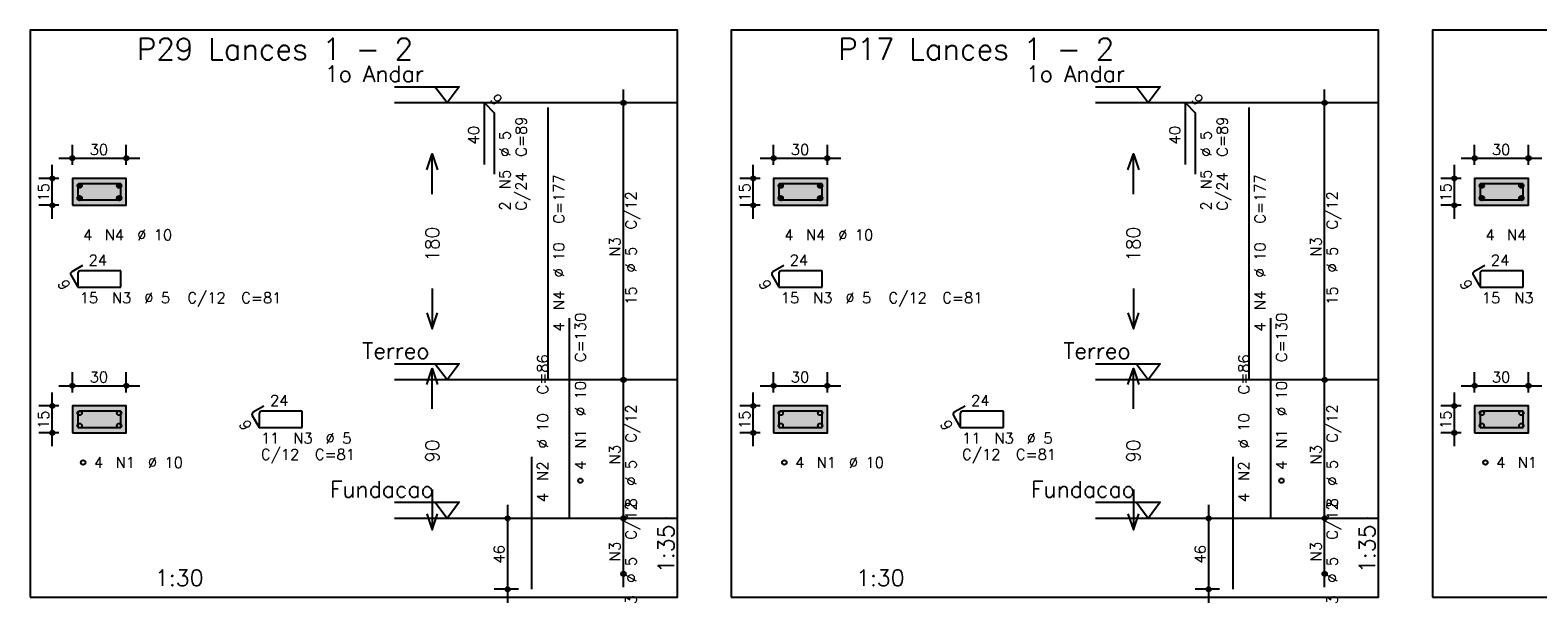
# Model space of a CAD drawing. Extents: x 0 to 119, y 0 to 84.
# Tile 6 of 19: x 16 to 44, y 42 to 53. Entities that reach past the tile are written whole.
import ezdxf

# ---------------------------------------------------------------- set-up
doc = ezdxf.new("R2010")
doc.units = 0
doc.header["$MEASUREMENT"] = 0
doc.linetypes.add('ESTILO_TQS_0002', pattern=[0.4, 0.1, -0.3])
for name, color, linetype in [('1', 1, 'CONTINUOUS'), ('2', 2, 'CONTINUOUS'), ('3', 3, 'CONTINUOUS'), ('4', 4, 'CONTINUOUS'), ('6', 6, 'CONTINUOUS'), ('7', 7, 'CONTINUOUS'), ('9', 9, 'CONTINUOUS')]:
    doc.layers.add(name, color=color, linetype=linetype)
doc.styles.get("Standard").update_dxf_attribs({"font": 'ROMANS.SHX'})

msp = doc.modelspace()

# ---------------------------------------------------------------- linework, layer by layer
at = {"layer": '1', "linetype": 'Continuous'}
for points in [[(15.978, 42.211), (27.993, 42.211), (27.993, 52.74), (15.978, 52.74), (15.978, 42.211)], [(28.993, 42.211), (41.008, 42.211), (41.008, 52.74), (28.993, 52.74), (28.993, 42.211)], [(42.008, 42.211), (54.023, 42.211), (54.023, 52.74), (42.008, 52.74), (42.008, 42.211)], [(22.743, 51.69), (23.943, 51.69), (23.718, 51.39), (23.493, 51.69)], [(35.758, 51.69), (36.958, 51.69), (36.733, 51.39), (36.508, 51.69)], [(27.993, 51.39), (22.743, 51.39)], [(41.008, 51.39), (35.758, 51.39)], [(22.743, 46.547), (23.943, 46.547), (23.718, 46.247), (23.493, 46.547)], [(35.758, 46.547), (36.958, 46.547), (36.733, 46.247), (36.508, 46.547)], [(27.993, 46.247), (22.743, 46.247)], [(41.008, 46.247), (35.758, 46.247)], [(22.743, 43.976), (23.943, 43.976), (23.718, 43.676), (23.493, 43.976)], [(35.758, 43.976), (36.958, 43.976), (36.733, 43.676), (36.508, 43.976)], [(27.993, 43.676), (22.743, 43.676)], [(41.008, 43.676), (35.758, 43.676)]]:
    msp.add_lwpolyline(points, dxfattribs=at)
at = {"layer": '1', "linetype": 'ESTILO_TQS_0002'}
for points in [[(16.763, 49.488), (17.763, 49.488), (17.763, 49.988), (16.763, 49.988), (16.763, 49.488)], [(29.778, 49.488), (30.778, 49.488), (30.778, 49.988), (29.778, 49.988), (29.778, 49.488)], [(42.793, 49.488), (43.793, 49.488), (43.793, 49.988), (42.793, 49.988), (42.793, 49.488)], [(16.763, 45.264), (17.763, 45.264), (17.763, 45.764), (16.763, 45.764), (16.763, 45.264)], [(29.778, 45.264), (30.778, 45.264), (30.778, 45.764), (29.778, 45.764), (29.778, 45.264)], [(42.793, 45.264), (43.793, 45.264), (43.793, 45.764), (42.793, 45.764), (42.793, 45.264)]]:
    msp.add_lwpolyline(points, dxfattribs=at)
at = {"layer": '2', "linetype": 'Continuous'}
for p, q in [((26.993, 45.997), (26.993, 51.64)), ((40.008, 45.997), (40.008, 51.64)), ((26.993, 51.39), (26.993, 51.39)), ((40.008, 51.39), (40.008, 51.39)), ((16.763, 50.238), (16.763, 50.613)), ((17.763, 50.238), (17.763, 50.613)), ((29.778, 50.238), (29.778, 50.613)), ((30.778, 50.238), (30.778, 50.613)), ((42.793, 50.238), (42.793, 50.613)), ((43.793, 50.238), (43.793, 50.613)), ((16.388, 49.238), (16.388, 50.238)), ((16.513, 50.363), (18.013, 50.363)), ((29.403, 49.238), (29.403, 50.238)), ((29.528, 50.363), (31.028, 50.363)), ((42.418, 49.238), (42.418, 50.238)), ((42.543, 50.363), (44.043, 50.363)), ((16.513, 49.988), (16.138, 49.988)), ((16.763, 49.988), (16.763, 49.988)), ((16.763, 49.988), (16.763, 49.988)), ((17.763, 49.988), (17.763, 49.988)), ((29.528, 49.988), (29.153, 49.988)), ((29.778, 49.988), (29.778, 49.988)), ((29.778, 49.988), (29.778, 49.988)), ((30.778, 49.988), (30.778, 49.988)), ((42.543, 49.988), (42.168, 49.988)), ((42.793, 49.988), (42.793, 49.988)), ((42.793, 49.988), (42.793, 49.988)), ((43.793, 49.988), (43.793, 49.988)), ((16.513, 49.488), (16.138, 49.488)), ((16.763, 49.488), (16.763, 49.488)), ((29.528, 49.488), (29.153, 49.488)), ((29.778, 49.488), (29.778, 49.488)), ((42.543, 49.488), (42.168, 49.488)), ((42.793, 49.488), (42.793, 49.488)), ((26.993, 43.426), (26.993, 46.497)), ((40.008, 43.426), (40.008, 46.497)), ((16.763, 46.014), (16.763, 46.389)), ((17.763, 46.014), (17.763, 46.389)), ((26.993, 46.247), (26.993, 46.247)), ((26.993, 46.247), (26.993, 46.247)), ((29.778, 46.014), (29.778, 46.389)), ((30.778, 46.014), (30.778, 46.389)), ((40.008, 46.247), (40.008, 46.247)), ((40.008, 46.247), (40.008, 46.247)), ((42.793, 46.014), (42.793, 46.389)), ((43.793, 46.014), (43.793, 46.389)), ((16.388, 45.014), (16.388, 46.014)), ((16.513, 46.139), (18.013, 46.139)), ((29.403, 45.014), (29.403, 46.014)), ((29.528, 46.139), (31.028, 46.139)), ((42.418, 45.014), (42.418, 46.014)), ((42.543, 46.139), (44.043, 46.139)), ((16.513, 45.764), (16.138, 45.764)), ((16.763, 45.764), (16.763, 45.764)), ((16.763, 45.764), (16.763, 45.764)), ((17.763, 45.764), (17.763, 45.764)), ((29.528, 45.764), (29.153, 45.764)), ((29.778, 45.764), (29.778, 45.764)), ((29.778, 45.764), (29.778, 45.764)), ((30.778, 45.764), (30.778, 45.764)), ((42.543, 45.764), (42.168, 45.764)), ((42.793, 45.764), (42.793, 45.764)), ((42.793, 45.764), (42.793, 45.764)), ((43.793, 45.764), (43.793, 45.764)), ((16.513, 45.264), (16.138, 45.264)), ((16.763, 45.264), (16.763, 45.264)), ((29.528, 45.264), (29.153, 45.264)), ((29.778, 45.264), (29.778, 45.264)), ((42.543, 45.264), (42.168, 45.264)), ((42.793, 45.264), (42.793, 45.264)), ((25.043, 43.676), (24.593, 43.676)), ((24.843, 42.111), (24.843, 43.926)), ((25.293, 43.676), (25.293, 43.676)), ((26.993, 42.397), (26.993, 43.926)), ((26.993, 43.676), (26.993, 43.676)), ((26.993, 43.676), (26.993, 43.676)), ((38.058, 43.676), (37.608, 43.676)), ((37.858, 42.111), (37.858, 43.926)), ((38.308, 43.676), (38.308, 43.676)), ((40.008, 42.397), (40.008, 43.926)), ((40.008, 43.676), (40.008, 43.676)), ((40.008, 43.676), (40.008, 43.676)), ((26.993, 42.647), (26.993, 42.647)), ((40.008, 42.647), (40.008, 42.647)), ((25.043, 42.361), (24.593, 42.361)), ((25.293, 42.361), (25.293, 42.361)), ((38.058, 42.361), (37.608, 42.361)), ((38.308, 42.361), (38.308, 42.361))]:
    msp.add_line(p, q, dxfattribs=at)
for points in [[(23.343, 50.144), (23.443, 50.444), (23.543, 50.144)], [(23.443, 49.694), (23.443, 50.444)], [(36.358, 50.144), (36.458, 50.444), (36.558, 50.144)], [(36.458, 49.694), (36.458, 50.444)], [(16.763, 49.488), (17.763, 49.488), (17.763, 49.988), (16.763, 49.988), (16.763, 49.488)], [(29.778, 49.488), (30.778, 49.488), (30.778, 49.988), (29.778, 49.988), (29.778, 49.488)], [(42.793, 49.488), (43.793, 49.488), (43.793, 49.988), (42.793, 49.988), (42.793, 49.488)], [(23.443, 47.944), (23.443, 47.194)], [(36.458, 47.944), (36.458, 47.194)], [(23.343, 47.494), (23.443, 47.194), (23.543, 47.494)], [(36.358, 47.494), (36.458, 47.194), (36.558, 47.494)], [(23.343, 46.161), (23.443, 46.461), (23.543, 46.161)], [(23.443, 45.711), (23.443, 46.461)], [(36.358, 46.161), (36.458, 46.461), (36.558, 46.161)], [(36.458, 45.711), (36.458, 46.461)], [(16.763, 45.264), (17.763, 45.264), (17.763, 45.764), (16.763, 45.764), (16.763, 45.264)], [(29.778, 45.264), (30.778, 45.264), (30.778, 45.764), (29.778, 45.764), (29.778, 45.264)], [(42.793, 45.264), (43.793, 45.264), (43.793, 45.764), (42.793, 45.764), (42.793, 45.264)], [(23.443, 44.211), (23.443, 43.461)], [(36.458, 44.211), (36.458, 43.461)], [(23.343, 43.761), (23.443, 43.461), (23.543, 43.761)], [(36.358, 43.761), (36.458, 43.461), (36.558, 43.761)]]:
    msp.add_lwpolyline(points, dxfattribs=at)
for centre, radius in [((26.993, 51.39), 0.0416), ((26.993, 51.39), 0.0208), ((40.008, 51.39), 0.0416), ((40.008, 51.39), 0.0208), ((16.763, 50.363), 0.04), ((16.763, 50.363), 0.02), ((17.763, 50.363), 0.04), ((17.763, 50.363), 0.02), ((29.778, 50.363), 0.04), ((29.778, 50.363), 0.02), ((30.778, 50.363), 0.04), ((30.778, 50.363), 0.02), ((42.793, 50.363), 0.04), ((42.793, 50.363), 0.02), ((43.793, 50.363), 0.04), ((43.793, 50.363), 0.02), ((16.388, 49.988), 0.04), ((16.388, 49.988), 0.02), ((29.403, 49.988), 0.04), ((29.403, 49.988), 0.02), ((42.418, 49.988), 0.04), ((42.418, 49.988), 0.02), ((16.388, 49.488), 0.04), ((16.388, 49.488), 0.02), ((29.403, 49.488), 0.04), ((29.403, 49.488), 0.02), ((42.418, 49.488), 0.04), ((42.418, 49.488), 0.02), ((26.993, 46.247), 0.0416), ((26.993, 46.247), 0.0416), ((26.993, 46.247), 0.0208), ((26.993, 46.247), 0.0208), ((40.008, 46.247), 0.0416), ((40.008, 46.247), 0.0416), ((40.008, 46.247), 0.0208), ((40.008, 46.247), 0.0208), ((16.763, 46.139), 0.04), ((16.763, 46.139), 0.02), ((17.763, 46.139), 0.04), ((17.763, 46.139), 0.02), ((29.778, 46.139), 0.04), ((29.778, 46.139), 0.02), ((30.778, 46.139), 0.04), ((30.778, 46.139), 0.02), ((42.793, 46.139), 0.04), ((42.793, 46.139), 0.02), ((43.793, 46.139), 0.04), ((43.793, 46.139), 0.02), ((16.388, 45.764), 0.04), ((16.388, 45.764), 0.02), ((29.403, 45.764), 0.04), ((29.403, 45.764), 0.02), ((42.418, 45.764), 0.04), ((42.418, 45.764), 0.02), ((16.388, 45.264), 0.04), ((16.388, 45.264), 0.02), ((29.403, 45.264), 0.04), ((29.403, 45.264), 0.02), ((42.418, 45.264), 0.04), ((42.418, 45.264), 0.02), ((24.843, 43.676), 0.04), ((24.843, 43.676), 0.02), ((26.993, 43.676), 0.0416), ((26.993, 43.676), 0.0416), ((26.993, 43.676), 0.0208), ((26.993, 43.676), 0.0208), ((37.858, 43.676), 0.04), ((37.858, 43.676), 0.02), ((40.008, 43.676), 0.0416), ((40.008, 43.676), 0.0416), ((40.008, 43.676), 0.0208), ((40.008, 43.676), 0.0208), ((26.993, 42.647), 0.0416), ((26.993, 42.647), 0.0208), ((40.008, 42.647), 0.0416), ((40.008, 42.647), 0.0208), ((24.843, 42.361), 0.04), ((24.843, 42.361), 0.02), ((37.858, 42.361), 0.04), ((37.858, 42.361), 0.02)]:
    msp.add_circle(centre, radius, dxfattribs=at)
at = {"layer": '3', "linetype": 'Continuous'}
for p, q in [((16.855, 49.848), (16.903, 49.896)), ((16.855, 49.86), (16.891, 49.896)), ((16.858, 49.839), (16.912, 49.893)), ((16.862, 49.831), (16.92, 49.889)), ((16.867, 49.825), (16.926, 49.884)), ((16.874, 49.82), (16.931, 49.877)), ((16.881, 49.816), (16.935, 49.87)), ((16.891, 49.813), (16.938, 49.86)), ((16.903, 49.813), (16.938, 49.848)), ((17.589, 49.848), (17.636, 49.896)), ((17.589, 49.86), (17.624, 49.896)), ((17.591, 49.839), (17.645, 49.893)), ((17.595, 49.831), (17.653, 49.889)), ((17.601, 49.825), (17.659, 49.884)), ((17.607, 49.82), (17.665, 49.877)), ((17.615, 49.816), (17.669, 49.87)), ((17.624, 49.813), (17.671, 49.86)), ((17.636, 49.813), (17.671, 49.848)), ((29.87, 49.848), (29.918, 49.896)), ((29.87, 49.86), (29.906, 49.896)), ((29.873, 49.839), (29.927, 49.893)), ((29.877, 49.831), (29.935, 49.889)), ((29.882, 49.825), (29.941, 49.884)), ((29.889, 49.82), (29.946, 49.877)), ((29.896, 49.816), (29.95, 49.87)), ((29.906, 49.813), (29.953, 49.86)), ((29.918, 49.813), (29.953, 49.848)), ((30.604, 49.848), (30.651, 49.896)), ((30.604, 49.86), (30.639, 49.896)), ((30.606, 49.839), (30.66, 49.893)), ((30.61, 49.831), (30.668, 49.889)), ((30.616, 49.825), (30.674, 49.884)), ((30.622, 49.82), (30.68, 49.877)), ((30.63, 49.816), (30.684, 49.87)), ((30.639, 49.813), (30.686, 49.86)), ((30.651, 49.813), (30.686, 49.848)), ((42.885, 49.848), (42.933, 49.896)), ((42.885, 49.86), (42.921, 49.896)), ((42.888, 49.839), (42.942, 49.893)), ((42.892, 49.831), (42.95, 49.889)), ((42.897, 49.825), (42.956, 49.884)), ((42.904, 49.82), (42.961, 49.877)), ((42.911, 49.816), (42.965, 49.87)), ((42.921, 49.813), (42.968, 49.86)), ((42.933, 49.813), (42.968, 49.848)), ((43.619, 49.848), (43.666, 49.896)), ((43.619, 49.86), (43.654, 49.896)), ((43.621, 49.839), (43.675, 49.893)), ((43.625, 49.831), (43.683, 49.889)), ((43.631, 49.825), (43.689, 49.884)), ((43.637, 49.82), (43.695, 49.877)), ((43.645, 49.816), (43.699, 49.87)), ((43.654, 49.813), (43.701, 49.86)), ((43.666, 49.813), (43.701, 49.848)), ((16.855, 49.615), (16.903, 49.662)), ((16.855, 49.627), (16.891, 49.662)), ((16.858, 49.606), (16.912, 49.66)), ((16.862, 49.598), (16.92, 49.656)), ((16.867, 49.592), (16.926, 49.651)), ((16.874, 49.586), (16.931, 49.644)), ((16.881, 49.582), (16.935, 49.636)), ((16.891, 49.58), (16.938, 49.627)), ((16.903, 49.58), (16.938, 49.615)), ((17.589, 49.615), (17.636, 49.662)), ((17.589, 49.627), (17.624, 49.662)), ((17.591, 49.606), (17.645, 49.66)), ((17.595, 49.598), (17.653, 49.656)), ((17.601, 49.592), (17.659, 49.651)), ((17.607, 49.586), (17.665, 49.644)), ((17.615, 49.582), (17.669, 49.636)), ((17.624, 49.58), (17.671, 49.627)), ((17.636, 49.58), (17.671, 49.615)), ((29.87, 49.615), (29.918, 49.662)), ((29.87, 49.627), (29.906, 49.662)), ((29.873, 49.606), (29.927, 49.66)), ((29.877, 49.598), (29.935, 49.656)), ((29.882, 49.592), (29.941, 49.651)), ((29.889, 49.586), (29.946, 49.644)), ((29.896, 49.582), (29.95, 49.636)), ((29.906, 49.58), (29.953, 49.627)), ((29.918, 49.58), (29.953, 49.615)), ((30.604, 49.615), (30.651, 49.662)), ((30.604, 49.627), (30.639, 49.662)), ((30.606, 49.606), (30.66, 49.66)), ((30.61, 49.598), (30.668, 49.656)), ((30.616, 49.592), (30.674, 49.651)), ((30.622, 49.586), (30.68, 49.644)), ((30.63, 49.582), (30.684, 49.636)), ((30.639, 49.58), (30.686, 49.627)), ((30.651, 49.58), (30.686, 49.615)), ((42.885, 49.615), (42.933, 49.662)), ((42.885, 49.627), (42.921, 49.662)), ((42.888, 49.606), (42.942, 49.66)), ((42.892, 49.598), (42.95, 49.656)), ((42.897, 49.592), (42.956, 49.651)), ((42.904, 49.586), (42.961, 49.644)), ((42.911, 49.582), (42.965, 49.636)), ((42.921, 49.58), (42.968, 49.627)), ((42.933, 49.58), (42.968, 49.615)), ((43.619, 49.615), (43.666, 49.662)), ((43.619, 49.627), (43.654, 49.662)), ((43.621, 49.606), (43.675, 49.66)), ((43.625, 49.598), (43.683, 49.656)), ((43.631, 49.592), (43.689, 49.651)), ((43.637, 49.586), (43.695, 49.644)), ((43.645, 49.582), (43.699, 49.636)), ((43.654, 49.58), (43.701, 49.627)), ((43.666, 49.58), (43.701, 49.615))]:
    msp.add_line(p, q, dxfattribs=at)
for centre in [(16.897, 49.854), (17.63, 49.854), (29.912, 49.854), (30.645, 49.854), (42.927, 49.854), (43.66, 49.854), (16.897, 49.621), (17.63, 49.621), (29.912, 49.621), (30.645, 49.621), (42.927, 49.621), (43.66, 49.621), (16.897, 45.631), (17.63, 45.631), (29.912, 45.631), (30.645, 45.631), (42.927, 45.631), (43.66, 45.631), (16.897, 45.397), (17.63, 45.397), (29.912, 45.397), (30.645, 45.397), (42.927, 45.397), (43.66, 45.397), (16.963, 44.714), (29.978, 44.714), (42.993, 44.714), (26.193, 44.376), (39.208, 44.376)]:
    msp.add_circle(centre, 0.0417, dxfattribs=at)
at = {"layer": '4', "linetype": 'Continuous'}
for p, q in [((16.863, 49.846), (16.863, 49.588)), ((16.863, 49.846), (16.863, 49.613)), ((17.138, 49.888), (16.905, 49.888)), ((17.663, 49.888), (16.905, 49.888)), ((17.663, 49.588), (17.663, 49.888)), ((29.878, 49.846), (29.878, 49.588)), ((29.878, 49.846), (29.878, 49.613)), ((30.153, 49.888), (29.92, 49.888)), ((30.678, 49.888), (29.92, 49.888)), ((30.678, 49.588), (30.678, 49.888)), ((42.893, 49.846), (42.893, 49.588)), ((42.893, 49.846), (42.893, 49.613)), ((43.168, 49.888), (42.935, 49.888)), ((43.693, 49.888), (42.935, 49.888)), ((43.693, 49.588), (43.693, 49.888)), ((16.863, 49.588), (17.663, 49.588)), ((29.878, 49.588), (30.678, 49.588)), ((42.893, 49.588), (43.693, 49.588)), ((16.863, 45.622), (16.863, 45.364)), ((16.863, 45.622), (16.863, 45.389)), ((17.138, 45.664), (16.905, 45.664)), ((17.663, 45.664), (16.905, 45.664)), ((17.663, 45.364), (17.663, 45.664)), ((29.878, 45.622), (29.878, 45.364)), ((29.878, 45.622), (29.878, 45.389)), ((30.153, 45.664), (29.92, 45.664)), ((30.678, 45.664), (29.92, 45.664)), ((30.678, 45.364), (30.678, 45.664)), ((42.893, 45.622), (42.893, 45.364)), ((42.893, 45.622), (42.893, 45.389)), ((43.168, 45.664), (42.935, 45.664)), ((43.693, 45.664), (42.935, 45.664)), ((43.693, 45.364), (43.693, 45.664)), ((16.863, 45.364), (17.663, 45.364)), ((29.878, 45.364), (30.678, 45.364)), ((42.893, 45.364), (43.693, 45.364))]:
    msp.add_line(p, q, dxfattribs=at)
for centre in [(16.905, 49.846), (16.905, 49.846), (29.92, 49.846), (29.92, 49.846), (42.935, 49.846), (42.935, 49.846), (16.905, 45.622), (16.905, 45.622), (29.92, 45.622), (29.92, 45.622), (42.935, 45.622), (42.935, 45.622)]:
    msp.add_arc(centre, 0.0417, 90, 180, dxfattribs=at)
at = {"layer": '6', "linetype": 'Continuous'}
for p, q in [((24.412, 50.247), (24.412, 51.39)), ((24.412, 51.39), (24.593, 51.208)), ((25.593, 46.247), (25.593, 51.304)), ((37.427, 50.247), (37.427, 51.39)), ((37.427, 51.39), (37.608, 51.208)), ((38.608, 46.247), (38.608, 51.304)), ((24.593, 51.208), (24.593, 50.065)), ((37.608, 51.208), (37.608, 50.065)), ((16.734, 48.195), (16.863, 47.971)), ((16.952, 48.368), (16.749, 48.252)), ((16.863, 48.229), (16.863, 47.996)), ((17.663, 48.271), (16.905, 48.271)), ((17.663, 47.971), (17.663, 48.271)), ((29.749, 48.195), (29.878, 47.971)), ((29.967, 48.368), (29.764, 48.252)), ((29.878, 48.229), (29.878, 47.996)), ((30.678, 48.271), (29.92, 48.271)), ((30.678, 47.971), (30.678, 48.271)), ((42.764, 48.195), (42.893, 47.971)), ((42.982, 48.368), (42.779, 48.252)), ((42.893, 48.229), (42.893, 47.996)), ((43.693, 48.271), (42.935, 48.271)), ((43.693, 47.971), (43.693, 48.271)), ((16.863, 47.971), (17.663, 47.971)), ((29.878, 47.971), (30.678, 47.971)), ((42.893, 47.971), (43.693, 47.971)), ((25.993, 43.676), (25.993, 47.39)), ((39.008, 43.676), (39.008, 47.39)), ((20.318, 45.761), (20.116, 45.645)), ((20.23, 45.622), (20.23, 45.389)), ((21.03, 45.664), (20.272, 45.664)), ((21.03, 45.364), (21.03, 45.664)), ((33.333, 45.761), (33.131, 45.645)), ((33.245, 45.622), (33.245, 45.389)), ((34.045, 45.664), (33.287, 45.664)), ((34.045, 45.364), (34.045, 45.664)), ((20.101, 45.588), (20.23, 45.364)), ((20.23, 45.364), (21.03, 45.364)), ((33.116, 45.588), (33.245, 45.364)), ((33.245, 45.364), (34.045, 45.364)), ((25.293, 42.361), (25.293, 44.819)), ((38.308, 42.361), (38.308, 44.819))]:
    msp.add_line(p, q, dxfattribs=at)
for centre, start, end in [((16.77, 48.216), 120, 210), ((16.905, 48.229), 90, 180), ((29.785, 48.216), 120, 210), ((29.92, 48.229), 90, 180), ((42.8, 48.216), 120, 210), ((42.935, 48.229), 90, 180), ((20.137, 45.608), 120, 210), ((20.272, 45.622), 90, 180), ((33.152, 45.608), 120, 210), ((33.287, 45.622), 90, 180)]:
    msp.add_arc(centre, 0.0417, start, end, dxfattribs=at)
at = {"layer": '9', "linetype": 'Continuous'}
for points in [[(16.763, 49.488), (17.763, 49.488), (17.763, 49.988)], [(16.763, 49.488), (17.763, 49.988), (16.763, 49.988)], [(16.763, 49.488), (16.763, 49.988), (16.763, 49.488)], [(29.778, 49.488), (30.778, 49.488), (30.778, 49.988)], [(29.778, 49.488), (30.778, 49.988), (29.778, 49.988)], [(29.778, 49.488), (29.778, 49.988), (29.778, 49.488)], [(42.793, 49.488), (43.793, 49.488), (43.793, 49.988)], [(42.793, 49.488), (43.793, 49.988), (42.793, 49.988)], [(42.793, 49.488), (42.793, 49.988), (42.793, 49.488)], [(16.763, 45.264), (17.763, 45.264), (17.763, 45.764)], [(16.763, 45.264), (17.763, 45.764), (16.763, 45.764)], [(16.763, 45.264), (16.763, 45.764), (16.763, 45.264)], [(29.778, 45.264), (30.778, 45.264), (30.778, 45.764)], [(29.778, 45.264), (30.778, 45.764), (29.778, 45.764)], [(29.778, 45.264), (29.778, 45.764), (29.778, 45.264)], [(42.793, 45.264), (43.793, 45.264), (43.793, 45.764)], [(42.793, 45.264), (43.793, 45.764), (42.793, 45.764)], [(42.793, 45.264), (42.793, 45.764), (42.793, 45.264)]]:
    msp.add_solid(points, dxfattribs=at)

# ---------------------------------------------------------------- texts
at = {"layer": '1', "linetype": 'Continuous'}
for s, p in [(' 1o Andar', (21.243, 51.78)), (' 1o Andar', (34.258, 51.78)), ('Terreo', (22.143, 46.637)), ('Terreo', (35.158, 46.637)), ('Fundacao', (21.543, 44.066)), ('Fundacao', (34.558, 44.066))]:
    msp.add_text(s, height=0.3, dxfattribs=at).set_placement(p)
at = {"layer": '2', "linetype": 'Continuous'}
for s, height, rotation, p in [('9', 0.2, 315, (24.502, 51.44)), ('9', 0.2, 315, (37.517, 51.44)), ('C=89', 0.2, 90, (25.193, 50.39)), ('C=89', 0.2, 90, (38.208, 50.39)), ('40', 0.2, 90, (24.312, 50.619)), ('%%c 5', 0.2, 90, (24.893, 50.39)), ('40', 0.2, 90, (37.327, 50.619)), ('%%c 5', 0.2, 90, (37.908, 50.39)), ('N5', 0.2, 90, (24.893, 49.79)), ('N5', 0.2, 90, (37.908, 49.79)), ('15', 0.2, 90, (16.328, 49.558)), ('C/24', 0.2, 90, (25.193, 49.39)), ('C=177', 0.2, 90, (25.893, 49.147)), ('15', 0.2, 90, (29.343, 49.558)), ('C/24', 0.2, 90, (38.208, 49.39)), ('C=177', 0.2, 90, (38.908, 49.147)), ('15', 0.2, 90, (42.358, 49.558)), ('C/12', 0.2, 90, (27.233, 49.039)), ('C/12', 0.2, 90, (40.248, 49.039)), ('2', 0.2, 90, (24.893, 49.39)), ('2', 0.2, 90, (37.908, 49.39)), ('180', 0.25, 90, (23.568, 48.444)), ('180', 0.25, 90, (36.583, 48.444)), ('%%c 10', 0.2, 90, (25.893, 48.147)), ('N3', 0.2, 90, (26.933, 48.539)), ('%%c 10', 0.2, 90, (38.908, 48.147)), ('N3', 0.2, 90, (39.948, 48.539)), ('%%c 5', 0.2, 90, (27.233, 48.239)), ('%%c 5', 0.2, 90, (40.248, 48.239)), ('9', 0.2, 300, (16.479, 48.038)), ('N4', 0.2, 90, (25.893, 47.547)), ('15', 0.2, 90, (27.233, 47.639)), ('9', 0.2, 300, (29.494, 48.038)), ('N4', 0.2, 90, (38.908, 47.547)), ('15', 0.2, 90, (40.248, 47.639)), ('9', 0.2, 300, (42.509, 48.038)), ('C=130', 0.2, 90, (26.293, 46.576)), ('C=130', 0.2, 90, (39.308, 46.576)), ('4', 0.2, 90, (25.893, 47.147)), ('4', 0.2, 90, (38.908, 47.147)), ('C=86', 0.2, 90, (25.593, 45.976)), ('C=86', 0.2, 90, (38.608, 45.976)), ('%%c 10', 0.2, 90, (26.293, 45.576)), ('%%c 10', 0.2, 90, (39.308, 45.576)), ('15', 0.2, 90, (16.328, 45.334)), ('C/12', 0.2, 90, (27.233, 45.081)), ('15', 0.2, 90, (29.343, 45.334)), ('C/12', 0.2, 90, (40.248, 45.081)), ('15', 0.2, 90, (42.358, 45.334)), ('9', 0.2, 300, (19.845, 45.43)), ('%%c 10', 0.2, 90, (25.593, 44.976)), ('9', 0.2, 300, (32.86, 45.43)), ('%%c 10', 0.2, 90, (38.608, 44.976)), ('90', 0.25, 90, (23.568, 44.711)), ('N1', 0.2, 90, (26.293, 44.976)), ('90', 0.25, 90, (36.583, 44.711)), ('N1', 0.2, 90, (39.308, 44.976)), ('N3', 0.2, 90, (26.933, 44.681)), ('N3', 0.2, 90, (39.948, 44.681)), ('N2', 0.2, 90, (25.593, 44.376)), ('4', 0.2, 90, (26.293, 44.576)), ('%%c 5', 0.2, 90, (27.233, 44.281)), ('N2', 0.2, 90, (38.608, 44.376)), ('4', 0.2, 90, (39.308, 44.576)), ('%%c 5', 0.2, 90, (40.248, 44.281)), ('4', 0.2, 90, (25.593, 43.976)), ('8', 0.2, 90, (27.233, 43.881)), ('4', 0.2, 90, (38.608, 43.976)), ('8', 0.2, 90, (40.248, 43.881)), ('C/12', 0.2, 90, (27.233, 43.281)), ('C/12', 0.2, 90, (40.248, 43.281)), ('1:35', 0.3, 90, (27.933, 42.661)), ('1:35', 0.3, 90, (40.948, 42.661)), ('46', 0.2, 90, (24.783, 42.839)), ('N3', 0.2, 90, (26.933, 42.881)), ('46', 0.2, 90, (37.798, 42.839)), ('N3', 0.2, 90, (39.948, 42.881)), ('%%c 5', 0.2, 90, (27.233, 42.481)), ('%%c 5', 0.2, 90, (40.248, 42.481)), ('3', 0.2, 90, (27.233, 42.081)), ('3', 0.2, 90, (40.248, 42.081))]:
    msp.add_text(s, height=height, rotation=rotation, dxfattribs=at).set_placement(p)
for s, height, p in [('2', 0.01, (27.783, 51.39)), ('2', 0.01, (40.798, 51.39)), ('30', 0.2, (17.083, 50.423)), ('30', 0.2, (30.098, 50.423)), ('30', 0.2, (43.113, 50.423)), ('4', 0.2, (16.963, 48.838)), ('N4', 0.2, (17.363, 48.838)), ('%%c 10', 0.2, (17.963, 48.838)), ('4', 0.2, (29.978, 48.838)), ('N4', 0.2, (30.378, 48.838)), ('%%c 10', 0.2, (30.978, 48.838)), ('4', 0.2, (42.993, 48.838)), ('N4', 0.2, (43.393, 48.838)), ('24', 0.2, (17.063, 48.371)), ('24', 0.2, (30.078, 48.371)), ('24', 0.2, (43.093, 48.371)), ('15', 0.2, (16.897, 47.671)), ('N3', 0.2, (17.497, 47.671)), ('%%c 5', 0.2, (18.097, 47.671)), ('C/12', 0.2, (18.897, 47.671)), ('C=81', 0.2, (19.897, 47.671)), ('15', 0.2, (29.912, 47.671)), ('N3', 0.2, (30.512, 47.671)), ('%%c 5', 0.2, (31.112, 47.671)), ('C/12', 0.2, (31.912, 47.671)), ('C=81', 0.2, (32.912, 47.671)), ('15', 0.2, (42.927, 47.671)), ('N3', 0.2, (43.527, 47.671)), ('30', 0.2, (17.083, 46.199)), ('1', 0.01, (27.783, 46.247)), ('30', 0.2, (30.098, 46.199)), ('1', 0.01, (40.798, 46.247)), ('30', 0.2, (43.113, 46.199)), ('24', 0.2, (20.43, 45.764)), ('24', 0.2, (33.445, 45.764)), ('11', 0.2, (20.263, 45.064)), ('N3', 0.2, (20.863, 45.064)), ('%%c 5', 0.2, (21.463, 45.064)), ('11', 0.2, (33.278, 45.064)), ('N3', 0.2, (33.878, 45.064)), ('%%c 5', 0.2, (34.478, 45.064)), ('4', 0.2, (17.163, 44.614)), ('N1', 0.2, (17.563, 44.614)), ('%%c 10', 0.2, (18.163, 44.614)), ('C/12', 0.2, (20.263, 44.764)), ('C=81', 0.2, (21.263, 44.764)), ('4', 0.2, (30.178, 44.614)), ('N1', 0.2, (30.578, 44.614)), ('%%c 10', 0.2, (31.178, 44.614)), ('C/12', 0.2, (33.278, 44.764)), ('C=81', 0.2, (34.278, 44.764)), ('4', 0.2, (43.193, 44.614)), ('N1', 0.2, (43.593, 44.614)), ('0', 0.01, (27.783, 43.676)), ('0', 0.01, (40.798, 43.676)), ('1:30', 0.3, (18.296, 42.421)), ('1:30', 0.3, (31.311, 42.421))]:
    msp.add_text(s, height=height, dxfattribs=at).set_placement(p)
at = {"layer": '7', "linetype": 'Continuous'}
for s, p in [('P29 Lances 1 - 2', (17.961, 52.19)), ('P17 Lances 1 - 2', (30.976, 52.19))]:
    msp.add_text(s, height=0.4, dxfattribs=at).set_placement(p)

doc.saveas('drawing.dxf')
